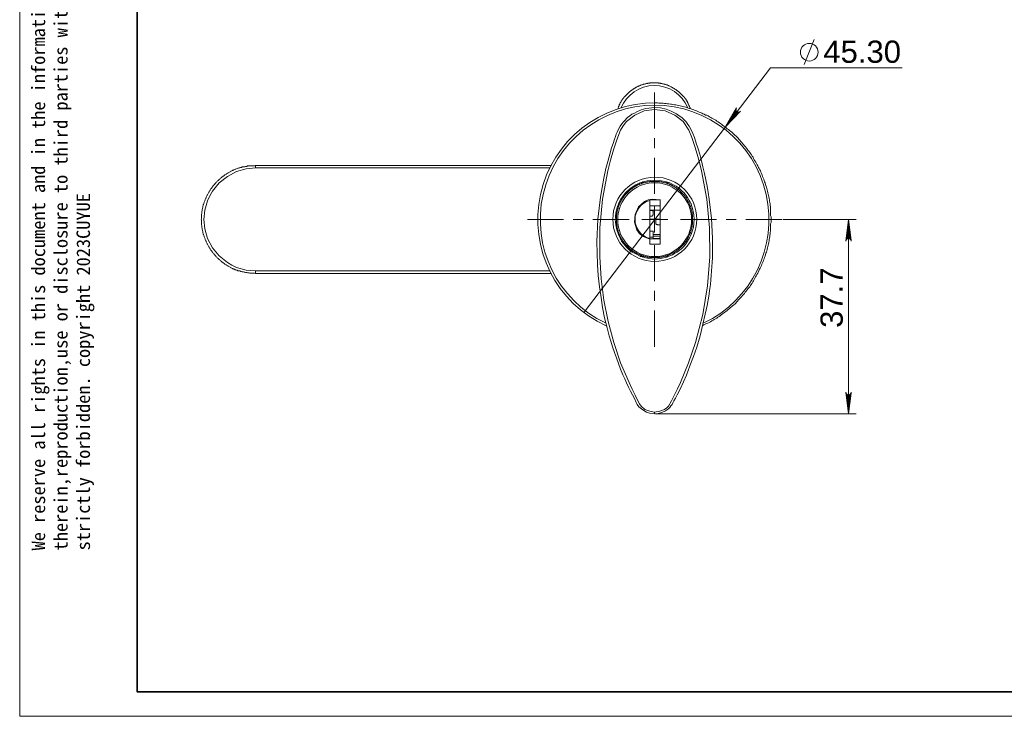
# Model space of a CAD drawing. Header units: millimetres. Extents: x 1769 to 2159, y 1684 to 1953.
# Tile 1 of 9: x 1769 to 1960, y 1684 to 1819. Entities that reach past the tile are written whole.
import ezdxf

# ---------------------------------------------------------------- set-up
doc = ezdxf.new("R2010")
doc.units = ezdxf.units.MM
for name, color, linetype in [('PDF2_几何图形', 7, 'Continuous'), ('PDF2_实体填充', 7, 'Continuous'), ('PDF2_文字', 7, 'Continuous')]:
    doc.layers.add(name, color=color, linetype=linetype)
doc.layers.add('粗实线层', color=7, linetype='Continuous', lineweight=35)
doc.layers.add('细实线层', color=3, linetype='Continuous', lineweight=18)
doc.styles.add('PDF Arial', font='arial.ttf')
doc.styles.get("Standard").update_dxf_attribs({"font": 'arial.ttf'})

msp = doc.modelspace()

# ---------------------------------------------------------------- linework, layer by layer
at = {"layer": 'PDF2_几何图形', "color": 3, "lineweight": 18}
for points in [[(1921.29, 1810.66), (1923.2, 1815.55)], [(1878.51, 1762.6), (1905.99, 1798.6), (1914.69, 1810.02), (1940.28, 1810.02)], [(1917.1, 1780.57), (1931.39, 1780.57)], [(1929.86, 1742.86), (1929.86, 1780.57)], [(1892.41, 1742.86), (1931.39, 1742.86)]]:
    msp.add_lwpolyline(points, dxfattribs=at)
at = {"layer": 'PDF2_几何图形', "lineweight": 20}
for points in [[(1885.11, 1802.09), (1885.11, 1802.21), (1885.11, 1802.28), (1885.17, 1802.4), (1885.23, 1802.47), (1885.23, 1802.53), (1885.3, 1802.66), (1885.3, 1802.72), (1885.36, 1802.79), (1885.36, 1802.85), (1885.43, 1802.98), (1885.49, 1803.04), (1885.49, 1803.1), (1885.55, 1803.23), (1885.62, 1803.29), (1885.68, 1803.36), (1885.68, 1803.42), (1885.74, 1803.55), (1885.81, 1803.61), (1885.87, 1803.67), (1885.87, 1803.74), (1885.93, 1803.86), (1886, 1803.93), (1886.06, 1803.99), (1886.12, 1804.06), (1886.12, 1804.12), (1886.19, 1804.18), (1886.25, 1804.25), (1886.31, 1804.37), (1886.38, 1804.44), (1886.44, 1804.5), (1886.5, 1804.56), (1886.57, 1804.63), (1886.63, 1804.69), (1886.69, 1804.75), (1886.76, 1804.82), (1886.82, 1804.88), (1886.89, 1804.94), (1886.95, 1805.01), (1887.01, 1805.07), (1887.08, 1805.13), (1887.14, 1805.2), (1887.2, 1805.26), (1887.27, 1805.32), (1887.33, 1805.39), (1887.39, 1805.45), (1887.52, 1805.52), (1887.58, 1805.58), (1887.65, 1805.64), (1887.71, 1805.64), (1887.77, 1805.71), (1887.84, 1805.77), (1887.96, 1805.83), (1888.03, 1805.9), (1888.09, 1805.96), (1888.15, 1805.96), (1888.22, 1806.02), (1888.35, 1806.09), (1888.41, 1806.15), (1888.47, 1806.15), (1888.54, 1806.21), (1888.66, 1806.28), (1888.73, 1806.28), (1888.79, 1806.34), (1888.92, 1806.4), (1888.98, 1806.4), (1889.04, 1806.47), (1889.17, 1806.47), (1889.23, 1806.53), (1889.3, 1806.53), (1889.42, 1806.59), (1889.49, 1806.66), (1889.55, 1806.66), (1889.68, 1806.72), (1889.74, 1806.72), (1889.81, 1806.72), (1889.93, 1806.79), (1890, 1806.79), (1890.06, 1806.85), (1890.19, 1806.85), (1890.25, 1806.85), (1890.38, 1806.91), (1890.44, 1806.91), (1890.5, 1806.91), (1890.63, 1806.98), (1890.69, 1806.98), (1890.82, 1806.98), (1890.88, 1807.04), (1891.01, 1807.04), (1891.08, 1807.04), (1891.14, 1807.04), (1891.27, 1807.04), (1891.33, 1807.1), (1891.46, 1807.1), (1891.52, 1807.1), (1891.65, 1807.1), (1891.71, 1807.1), (1891.77, 1807.1), (1891.9, 1807.1), (1891.96, 1807.1), (1892.09, 1807.1), (1892.15, 1807.1), (1892.28, 1807.1), (1892.34, 1807.1), (1892.47, 1807.1), (1892.54, 1807.1), (1892.6, 1807.1), (1892.73, 1807.1), (1892.79, 1807.1), (1892.92, 1807.1), (1892.98, 1807.04), (1893.11, 1807.04), (1893.17, 1807.04), (1893.3, 1807.04), (1893.36, 1807.04), (1893.42, 1806.98), (1893.55, 1806.98), (1893.61, 1806.98), (1893.74, 1806.91), (1893.81, 1806.91), (1893.87, 1806.91), (1894, 1806.85), (1894.06, 1806.85), (1894.19, 1806.85), (1894.25, 1806.79), (1894.31, 1806.79), (1894.44, 1806.72), (1894.5, 1806.72), (1894.63, 1806.72), (1894.69, 1806.66), (1894.76, 1806.66), (1894.88, 1806.59), (1894.95, 1806.53), (1895.01, 1806.53), (1895.14, 1806.47), (1895.2, 1806.47), (1895.27, 1806.4), (1895.33, 1806.4), (1895.46, 1806.34), (1895.52, 1806.28), (1895.58, 1806.28), (1895.71, 1806.21), (1895.77, 1806.15), (1895.84, 1806.09), (1895.9, 1806.09), (1896.03, 1806.02), (1896.09, 1805.96), (1896.15, 1805.9), (1896.22, 1805.9), (1896.34, 1805.83), (1896.41, 1805.77), (1896.47, 1805.71), (1896.53, 1805.64), (1896.6, 1805.64), (1896.66, 1805.58), (1896.73, 1805.52), (1896.85, 1805.45), (1896.92, 1805.39), (1896.98, 1805.32), (1897.04, 1805.26), (1897.11, 1805.2), (1897.17, 1805.13), (1897.23, 1805.07), (1897.3, 1805.01), (1897.36, 1804.94), (1897.42, 1804.88), (1897.49, 1804.82), (1897.55, 1804.75), (1897.61, 1804.69), (1897.68, 1804.63), (1897.74, 1804.56), (1897.8, 1804.5), (1897.87, 1804.44), (1897.93, 1804.37), (1897.99, 1804.25), (1898.06, 1804.18), (1898.12, 1804.12), (1898.12, 1804.06), (1898.19, 1803.99), (1898.25, 1803.93), (1898.31, 1803.8), (1898.38, 1803.74), (1898.44, 1803.67), (1898.44, 1803.61), (1898.5, 1803.55), (1898.57, 1803.42), (1898.63, 1803.36), (1898.63, 1803.29), (1898.69, 1803.23), (1898.76, 1803.1), (1898.76, 1803.04), (1898.82, 1802.98), (1898.88, 1802.85), (1898.88, 1802.79), (1898.95, 1802.72), (1898.95, 1802.6), (1899.01, 1802.53), (1899.01, 1802.47), (1899.07, 1802.34), (1899.14, 1802.28), (1899.14, 1802.21), (1899.14, 1802.15)], [(1892.22, 1802.34), (1890.5, 1802.15), (1889.62, 1801.9), (1888.79, 1801.52), (1888.28, 1801.26), (1887.77, 1801.01), (1887.33, 1800.63), (1887.01, 1800.44), (1886.76, 1800.18), (1886.5, 1799.87), (1886.19, 1799.55), (1885.87, 1799.17), (1885.55, 1798.72), (1885.23, 1798.15), (1884.92, 1797.52), (1884.73, 1797.14), (1884.6, 1796.69), (1884.41, 1796.18), (1884.16, 1795.36), (1883.84, 1794.53), (1883.52, 1793.26), (1883.14, 1791.87), (1882.76, 1790.47), (1882.38, 1788.63), (1882, 1786.79), (1881.68, 1784.95), (1881.17, 1780.63), (1880.98, 1776.25), (1881.11, 1771.87), (1881.24, 1769.71), (1881.49, 1767.55), (1881.81, 1765.46), (1882.12, 1763.49), (1882.5, 1761.52), (1883.01, 1759.55), (1883.39, 1758.03), (1883.71, 1756.95), (1884.03, 1755.87), (1884.41, 1754.79), (1884.79, 1753.71), (1885.17, 1752.63), (1885.62, 1751.55), (1886.06, 1750.47), (1886.44, 1749.65), (1886.76, 1748.89), (1887.14, 1748.06), (1887.52, 1747.3), (1887.9, 1746.54), (1888.28, 1745.84), (1888.66, 1745.08), (1888.85, 1744.7), (1889.17, 1744.25), (1889.68, 1743.81), (1890.12, 1743.49), (1890.63, 1743.17), (1891.2, 1742.98), (1892.22, 1742.86)], [(1892.22, 1743.17), (1892.22, 1743.05), (1892.22, 1742.98), (1892.22, 1742.86), (1892.92, 1742.92), (1893.61, 1743.11), (1894.31, 1743.43), (1894.88, 1743.87), (1895.14, 1744.13), (1895.39, 1744.44), (1895.65, 1744.7), (1895.77, 1745.01), (1895.96, 1745.4), (1896.28, 1745.9), (1896.6, 1746.54), (1897.23, 1747.81), (1897.8, 1749.08), (1898.38, 1750.35), (1899.07, 1752.19), (1899.77, 1753.97), (1900.41, 1755.81), (1901.04, 1758.03), (1901.61, 1760.25), (1902.06, 1762.22), (1902.44, 1763.93), (1902.76, 1765.71), (1902.95, 1767.17), (1903.07, 1768), (1903.14, 1768.88), (1903.2, 1769.71), (1903.26, 1770.6), (1903.33, 1771.42), (1903.39, 1772.31), (1903.45, 1773.14), (1903.45, 1776.95), (1903.26, 1780.82), (1902.82, 1784.57), (1902.63, 1785.84), (1902.44, 1787.04), (1902.18, 1788.31), (1901.93, 1789.52), (1901.61, 1790.79), (1901.3, 1791.99), (1900.98, 1793.26), (1900.66, 1794.34), (1900.28, 1795.42), (1899.96, 1796.5), (1899.65, 1797.26), (1899.33, 1798.02), (1898.95, 1798.72), (1898.69, 1799.04), (1898.5, 1799.36), (1898.25, 1799.61), (1897.99, 1799.87), (1897.49, 1800.37), (1896.98, 1800.75), (1896.47, 1801.13), (1895.46, 1801.64), (1894.44, 1802.02), (1893.36, 1802.28), (1892.22, 1802.34), (1892.22, 1802.28), (1892.22, 1802.21), (1892.22, 1802.15), (1892.22, 1802.09), (1892.22, 1801.96)], [(1901.61, 1760), (1901.8, 1760.12), (1902.06, 1760.25), (1902.31, 1760.38), (1902.57, 1760.5), (1902.82, 1760.63), (1903.07, 1760.76), (1903.33, 1760.89), (1903.58, 1761.08), (1903.77, 1761.2), (1904.03, 1761.33), (1904.28, 1761.46), (1904.47, 1761.65), (1904.72, 1761.77), (1904.98, 1761.96), (1905.17, 1762.09), (1905.42, 1762.28), (1905.61, 1762.41), (1905.87, 1762.6), (1906.06, 1762.73), (1906.31, 1762.92), (1906.5, 1763.11), (1906.76, 1763.3), (1906.95, 1763.49), (1907.14, 1763.62), (1907.33, 1763.81), (1907.58, 1764), (1907.77, 1764.19), (1907.96, 1764.38), (1908.15, 1764.57), (1908.34, 1764.76), (1908.53, 1765.01), (1908.72, 1765.2), (1908.91, 1765.39), (1909.1, 1765.58), (1909.3, 1765.84), (1909.49, 1766.03), (1909.68, 1766.22), (1909.8, 1766.47), (1909.99, 1766.66), (1910.18, 1766.92), (1910.31, 1767.11), (1910.5, 1767.36), (1910.69, 1767.55), (1910.82, 1767.81), (1910.95, 1768), (1911.14, 1768.25), (1911.26, 1768.5), (1911.45, 1768.69), (1911.58, 1768.95), (1911.71, 1769.2), (1911.83, 1769.46), (1911.96, 1769.65), (1912.09, 1769.9), (1912.28, 1770.15), (1912.41, 1770.41), (1912.47, 1770.66), (1912.6, 1770.92), (1912.72, 1771.17), (1912.85, 1771.42), (1912.98, 1771.68), (1913.04, 1771.93), (1913.17, 1772.19), (1913.29, 1772.44), (1913.36, 1772.69), (1913.49, 1772.95), (1913.55, 1773.2), (1913.68, 1773.46), (1913.74, 1773.77), (1913.8, 1774.03), (1913.93, 1774.28), (1913.99, 1774.53), (1914.06, 1774.79), (1914.12, 1775.11), (1914.18, 1775.36), (1914.25, 1775.61), (1914.31, 1775.87), (1914.37, 1776.19), (1914.44, 1776.44), (1914.44, 1776.69), (1914.5, 1777.01), (1914.56, 1777.26), (1914.56, 1777.52), (1914.63, 1777.84), (1914.63, 1778.09), (1914.69, 1778.34), (1914.69, 1778.66), (1914.75, 1778.92), (1914.75, 1779.17), (1914.75, 1779.49), (1914.75, 1779.74), (1914.82, 1779.99), (1914.82, 1780.31), (1914.82, 1780.57), (1914.82, 1780.88), (1914.82, 1781.14), (1914.75, 1781.39), (1914.75, 1781.71), (1914.75, 1781.96), (1914.75, 1782.22), (1914.69, 1782.53), (1914.69, 1782.79), (1914.69, 1783.04), (1914.63, 1783.36), (1914.63, 1783.61), (1914.56, 1783.87), (1914.5, 1784.18), (1914.5, 1784.44), (1914.44, 1784.69), (1914.37, 1785.01), (1914.31, 1785.26), (1914.25, 1785.52), (1914.18, 1785.77), (1914.12, 1786.09), (1914.06, 1786.34), (1913.99, 1786.6), (1913.93, 1786.85), (1913.8, 1787.17), (1913.74, 1787.42), (1913.68, 1787.68), (1913.55, 1787.93), (1913.49, 1788.18), (1913.42, 1788.44), (1913.29, 1788.69), (1913.17, 1788.95), (1913.1, 1789.2), (1912.98, 1789.52), (1912.85, 1789.77), (1912.79, 1790.03), (1912.66, 1790.22), (1912.53, 1790.47), (1912.41, 1790.72), (1912.28, 1790.98), (1912.15, 1791.23), (1912.03, 1791.49), (1911.9, 1791.74), (1911.71, 1791.99), (1911.58, 1792.18), (1911.45, 1792.44), (1911.33, 1792.69), (1911.14, 1792.88), (1911.01, 1793.14), (1910.82, 1793.39), (1910.69, 1793.58), (1910.5, 1793.83), (1910.37, 1794.02), (1910.18, 1794.28), (1910.06, 1794.47), (1909.87, 1794.72), (1909.68, 1794.91), (1909.49, 1795.17), (1909.3, 1795.36), (1909.17, 1795.55), (1908.98, 1795.74), (1908.79, 1795.99), (1908.6, 1796.18), (1908.41, 1796.37), (1908.22, 1796.56), (1908.03, 1796.75), (1907.77, 1796.94), (1907.58, 1797.14), (1907.39, 1797.33), (1907.2, 1797.52), (1906.95, 1797.71), (1906.76, 1797.9), (1906.57, 1798.09), (1906.31, 1798.21), (1906.12, 1798.41), (1905.87, 1798.6), (1905.68, 1798.72), (1905.42, 1798.91), (1905.23, 1799.1), (1904.98, 1799.23), (1904.79, 1799.36), (1904.53, 1799.55), (1904.28, 1799.67), (1904.09, 1799.87), (1903.84, 1799.99), (1903.58, 1800.12), (1903.33, 1800.25), (1903.14, 1800.37), (1902.88, 1800.5), (1902.63, 1800.69), (1902.38, 1800.82), (1902.12, 1800.88), (1901.87, 1801.01), (1901.61, 1801.13), (1901.36, 1801.26), (1901.11, 1801.39), (1900.85, 1801.45), (1900.6, 1801.58), (1900.34, 1801.71), (1900.09, 1801.77), (1899.84, 1801.9), (1899.58, 1801.96), (1899.33, 1802.09), (1899.01, 1802.15), (1898.76, 1802.21), (1898.5, 1802.34), (1898.25, 1802.4), (1897.99, 1802.47), (1897.68, 1802.53), (1897.42, 1802.6), (1897.17, 1802.66), (1896.92, 1802.72), (1896.6, 1802.79), (1896.34, 1802.85), (1896.09, 1802.85), (1895.77, 1802.91), (1895.52, 1802.98), (1895.27, 1802.98), (1894.95, 1803.04), (1894.69, 1803.04), (1894.44, 1803.1), (1894.12, 1803.1), (1893.87, 1803.17), (1893.61, 1803.17), (1893.3, 1803.17), (1893.04, 1803.17), (1892.79, 1803.23), (1892.47, 1803.23), (1892.34, 1803.23)], [(1814.7, 1770.09), (1814.51, 1770.15), (1814.39, 1770.15), (1814.26, 1770.15), (1814.13, 1770.15), (1814, 1770.15), (1813.88, 1770.15), (1813.75, 1770.15), (1813.62, 1770.15), (1813.5, 1770.22), (1813.37, 1770.22), (1813.24, 1770.22), (1813.12, 1770.22), (1812.99, 1770.28), (1812.86, 1770.28), (1812.74, 1770.28), (1812.61, 1770.34), (1812.48, 1770.34), (1812.35, 1770.41), (1812.23, 1770.41), (1812.1, 1770.41), (1811.97, 1770.47), (1811.85, 1770.47), (1811.78, 1770.54), (1811.66, 1770.6), (1811.53, 1770.6), (1811.4, 1770.66), (1811.28, 1770.66), (1811.15, 1770.73), (1811.02, 1770.79), (1810.89, 1770.85), (1810.77, 1770.85), (1810.64, 1770.92), (1810.51, 1770.98), (1810.45, 1771.04), (1810.32, 1771.04), (1810.2, 1771.11), (1810.07, 1771.17), (1809.94, 1771.23), (1809.88, 1771.3), (1809.75, 1771.36), (1809.62, 1771.42), (1809.5, 1771.49), (1809.37, 1771.55), (1809.31, 1771.61), (1809.18, 1771.68), (1809.05, 1771.74), (1808.99, 1771.81), (1808.86, 1771.87), (1808.74, 1771.93), (1808.61, 1772.06), (1808.55, 1772.12), (1808.42, 1772.19), (1808.35, 1772.25), (1808.23, 1772.31), (1808.1, 1772.44), (1808.04, 1772.5), (1807.91, 1772.57), (1807.85, 1772.69), (1807.72, 1772.76), (1807.66, 1772.82), (1807.53, 1772.95), (1807.47, 1773.01), (1807.34, 1773.07), (1807.28, 1773.2), (1807.15, 1773.27), (1807.09, 1773.39), (1807.02, 1773.46), (1806.89, 1773.58), (1806.83, 1773.65), (1806.77, 1773.77), (1806.64, 1773.84), (1806.58, 1773.96), (1806.51, 1774.03), (1806.39, 1774.15), (1806.32, 1774.28), (1806.26, 1774.34), (1806.2, 1774.47), (1806.13, 1774.53), (1806.01, 1774.66), (1805.94, 1774.79), (1805.88, 1774.92), (1805.82, 1774.98), (1805.75, 1775.11), (1805.69, 1775.23), (1805.62, 1775.3), (1805.56, 1775.42), (1805.5, 1775.55), (1805.43, 1775.68), (1805.37, 1775.8), (1805.31, 1775.87), (1805.24, 1776), (1805.18, 1776.12), (1805.12, 1776.25), (1805.12, 1776.38), (1805.05, 1776.44), (1804.99, 1776.57), (1804.93, 1776.69), (1804.93, 1776.82), (1804.86, 1776.95), (1804.8, 1777.07), (1804.74, 1777.2), (1804.74, 1777.33), (1804.67, 1777.46), (1804.67, 1777.58), (1804.61, 1777.71), (1804.55, 1777.77), (1804.55, 1777.9), (1804.48, 1778.03), (1804.48, 1778.15), (1804.48, 1778.28), (1804.42, 1778.41), (1804.42, 1778.53), (1804.36, 1778.66), (1804.36, 1778.79), (1804.36, 1778.92), (1804.29, 1779.04), (1804.29, 1779.17), (1804.29, 1779.3), (1804.29, 1779.42), (1804.23, 1779.55), (1804.23, 1779.68), (1804.23, 1779.8), (1804.23, 1779.93), (1804.23, 1780.06), (1804.23, 1780.19), (1804.23, 1780.31), (1804.23, 1780.44), (1804.16, 1780.63), (1804.23, 1780.76), (1804.23, 1780.88), (1804.23, 1781.01), (1804.23, 1781.14), (1804.23, 1781.26), (1804.23, 1781.39), (1804.23, 1781.52), (1804.23, 1781.65), (1804.29, 1781.77), (1804.29, 1781.9), (1804.29, 1782.03), (1804.29, 1782.15), (1804.36, 1782.28), (1804.36, 1782.41), (1804.36, 1782.53), (1804.42, 1782.66), (1804.42, 1782.79), (1804.48, 1782.91), (1804.48, 1783.04), (1804.48, 1783.17), (1804.55, 1783.3), (1804.55, 1783.42), (1804.61, 1783.49), (1804.67, 1783.61), (1804.67, 1783.74), (1804.74, 1783.87), (1804.74, 1783.99), (1804.8, 1784.12), (1804.86, 1784.25), (1804.93, 1784.38), (1804.93, 1784.5), (1804.99, 1784.63), (1805.05, 1784.76), (1805.12, 1784.82), (1805.12, 1784.95), (1805.18, 1785.07), (1805.24, 1785.2), (1805.31, 1785.33), (1805.37, 1785.39), (1805.43, 1785.52), (1805.5, 1785.64), (1805.56, 1785.77), (1805.62, 1785.9), (1805.69, 1785.96), (1805.75, 1786.09), (1805.82, 1786.22), (1805.88, 1786.28), (1805.94, 1786.41), (1806.01, 1786.53), (1806.13, 1786.66), (1806.2, 1786.72), (1806.26, 1786.85), (1806.32, 1786.91), (1806.39, 1787.04), (1806.51, 1787.17), (1806.58, 1787.23), (1806.64, 1787.36), (1806.77, 1787.42), (1806.83, 1787.55), (1806.89, 1787.61), (1807.02, 1787.74), (1807.09, 1787.8), (1807.15, 1787.93), (1807.28, 1787.99), (1807.34, 1788.12), (1807.47, 1788.18), (1807.53, 1788.25), (1807.66, 1788.37), (1807.72, 1788.44), (1807.85, 1788.5), (1807.91, 1788.63), (1808.04, 1788.69), (1808.1, 1788.76), (1808.23, 1788.88), (1808.35, 1788.95), (1808.42, 1789.01), (1808.55, 1789.07), (1808.61, 1789.14), (1808.74, 1789.26), (1808.86, 1789.33), (1808.99, 1789.39), (1809.05, 1789.45), (1809.18, 1789.52), (1809.31, 1789.58), (1809.37, 1789.64), (1809.5, 1789.71), (1809.62, 1789.77), (1809.75, 1789.83), (1809.88, 1789.9), (1809.94, 1789.96), (1810.07, 1790.03), (1810.2, 1790.09), (1810.32, 1790.15), (1810.45, 1790.15), (1810.51, 1790.22), (1810.64, 1790.28), (1810.77, 1790.34), (1810.89, 1790.34), (1811.02, 1790.41), (1811.15, 1790.47), (1811.28, 1790.53), (1811.4, 1790.53), (1811.53, 1790.6), (1811.66, 1790.6), (1811.78, 1790.66), (1811.85, 1790.72), (1811.97, 1790.72), (1812.1, 1790.79), (1812.23, 1790.79), (1812.35, 1790.79), (1812.48, 1790.85), (1812.61, 1790.85), (1812.74, 1790.91), (1812.86, 1790.91), (1812.99, 1790.91), (1813.12, 1790.98), (1813.24, 1790.98), (1813.37, 1790.98), (1813.5, 1790.98), (1813.62, 1791.04), (1813.75, 1791.04), (1813.88, 1791.04), (1814, 1791.04), (1814.13, 1791.04), (1814.26, 1791.04), (1814.39, 1791.04), (1814.51, 1791.04), (1814.64, 1791.1)], [(1871.9, 1790.6), (1814.7, 1790.6), (1812.86, 1790.41), (1811.02, 1789.9), (1809.24, 1788.95), (1807.66, 1787.68), (1806.32, 1786.09), (1805.82, 1785.2), (1805.37, 1784.25), (1804.86, 1782.41), (1804.67, 1780.57), (1804.86, 1778.79), (1805.37, 1776.88), (1806.32, 1775.11), (1807.66, 1773.52), (1809.24, 1772.25), (1810.07, 1771.74), (1811.02, 1771.3), (1812.86, 1770.79), (1814.7, 1770.6), (1871.9, 1770.6)], [(1814.7, 1790.6), (1814.7, 1790.66), (1814.7, 1790.79), (1814.7, 1790.85), (1814.7, 1790.91), (1814.7, 1790.98), (1814.7, 1791.04), (1814.7, 1791.1), (1872.16, 1791.1)], [(1892.22, 1788.25), (1893.23, 1788.18), (1894.19, 1787.99), (1895.14, 1787.68), (1895.77, 1787.42), (1896.41, 1787.04), (1897.04, 1786.6), (1897.61, 1786.03), (1897.87, 1785.84), (1898.12, 1785.52), (1898.31, 1785.26), (1898.57, 1784.88), (1898.95, 1784.31), (1899.14, 1783.93), (1899.26, 1783.68), (1899.33, 1783.61), (1899.33, 1783.55), (1899.65, 1782.47), (1899.84, 1781.52), (1899.9, 1780.57), (1899.77, 1779.11), (1899.33, 1777.65), (1899.01, 1777.01), (1898.63, 1776.38), (1898.19, 1775.74), (1897.68, 1775.17), (1897.36, 1774.85), (1896.98, 1774.6), (1896.6, 1774.28), (1896.15, 1774.03), (1895.71, 1773.71), (1895.14, 1773.52), (1894.82, 1773.39), (1894.25, 1773.2), (1893.36, 1773.01), (1892.22, 1772.88)], [(1890.06, 1787.74), (1890.06, 1787.8), (1890, 1787.87), (1890, 1787.93), (1889.93, 1787.93), (1889.87, 1787.87), (1889.81, 1787.87), (1889.81, 1787.8), (1889.74, 1787.8), (1889.74, 1787.74), (1889.68, 1787.74), (1889.68, 1787.68), (1889.68, 1787.61)], [(1894.82, 1787.61), (1894.76, 1787.68), (1894.76, 1787.74), (1894.69, 1787.8), (1894.63, 1787.87), (1894.57, 1787.87), (1894.5, 1787.93), (1894.5, 1787.87), (1894.44, 1787.87), (1894.44, 1787.8), (1894.44, 1787.74)], [(1891.27, 1776.76), (1891.27, 1776.82), (1891.27, 1776.88), (1891.27, 1779.04), (1891.27, 1780.12), (1891.27, 1780.88), (1891.27, 1781.65), (1891.27, 1782.34), (1891.27, 1784.31), (1891.27, 1784.38), (1891.27, 1784.44), (1891.96, 1784.44), (1892.66, 1784.44), (1893.3, 1784.44), (1893.36, 1784.44)], [(1891.2, 1783.23), (1893.3, 1783.23)], [(1891.2, 1782.41), (1893.3, 1782.41)], [(1891.2, 1782.34), (1891.71, 1782.34), (1891.77, 1782.34), (1891.84, 1782.34), (1891.9, 1782.28), (1891.96, 1782.22), (1891.96, 1782.15), (1891.96, 1782.09), (1892.03, 1782.03)], [(1884.6, 1781.58), (1884.85, 1781.58)], [(1884.79, 1781.07), (1884.6, 1781.07)], [(1891.96, 1782.03), (1891.96, 1781.52), (1891.9, 1781.52), (1891.9, 1781.45), (1891.9, 1781.39), (1891.84, 1781.39), (1891.84, 1781.33), (1891.77, 1781.33), (1891.71, 1781.33), (1891.71, 1781.26), (1891.2, 1781.26)], [(1891.2, 1780.69), (1893.3, 1780.69)], [(1893.3, 1779.55), (1892.79, 1779.55), (1892.73, 1779.61), (1892.66, 1779.61), (1892.6, 1779.61), (1892.54, 1779.68), (1892.47, 1779.74), (1892.47, 1779.8), (1892.47, 1779.87), (1892.47, 1780.31), (1892.47, 1780.38), (1892.47, 1780.44), (1892.47, 1780.5), (1892.54, 1780.57), (1892.6, 1780.63), (1892.66, 1780.63), (1892.73, 1780.63), (1892.79, 1780.63), (1893.3, 1780.63)], [(1884.6, 1780.06), (1884.79, 1780.06)], [(1884.85, 1779.61), (1884.6, 1779.61)], [(1891.2, 1778.34), (1891.96, 1778.34), (1891.96, 1778.28), (1891.96, 1778.22), (1891.96, 1778.09), (1891.96, 1777.96), (1891.96, 1777.77), (1891.96, 1777.58), (1891.96, 1777.33), (1891.96, 1777.14)], [(1891.96, 1776.82), (1891.96, 1777.14), (1891.2, 1777.14)], [(1893.3, 1776.82), (1891.27, 1776.82)], [(1893.3, 1777.77), (1893.23, 1777.71), (1893.17, 1777.71), (1893.11, 1777.71), (1891.96, 1777.71)], [(1893.3, 1777.33), (1893.23, 1777.33), (1893.17, 1777.33), (1893.11, 1777.33), (1891.96, 1777.33)], [(1893.3, 1776.95), (1893.23, 1776.95), (1893.17, 1776.95), (1893.11, 1776.88), (1891.96, 1776.88)], [(1889.68, 1773.58), (1889.68, 1773.52), (1889.68, 1773.46), (1889.74, 1773.46), (1889.74, 1773.39), (1889.81, 1773.39), (1889.81, 1773.33), (1889.87, 1773.33), (1889.93, 1773.33), (1890, 1773.27), (1890, 1773.33), (1890.06, 1773.39), (1890.06, 1773.46)], [(1894.44, 1773.46), (1894.44, 1773.39), (1894.44, 1773.33), (1894.5, 1773.27), (1894.57, 1773.27), (1894.63, 1773.33), (1894.69, 1773.39), (1894.76, 1773.46), (1894.76, 1773.52), (1894.82, 1773.58)], [(1872.16, 1770.09), (1814.7, 1770.09), (1814.7, 1770.15), (1814.7, 1770.22), (1814.7, 1770.34), (1814.7, 1770.41), (1814.7, 1770.47), (1814.7, 1770.6)]]:
    msp.add_lwpolyline(points, dxfattribs=at)
at = {"layer": 'PDF2_几何图形', "color": 1, "lineweight": 18}
for points in [[(1892.22, 1798.28), (1892.22, 1805.26)], [(1892.22, 1794.47), (1892.22, 1796.37)], [(1892.22, 1785.58), (1892.22, 1792.56)], [(1889.74, 1780.57), (1892.22, 1780.57), (1892.22, 1783.11)], [(1874.51, 1780.57), (1867.52, 1780.57)], [(1878.31, 1780.57), (1876.41, 1780.57)], [(1887.27, 1780.57), (1880.22, 1780.57)], [(1894.76, 1780.57), (1892.22, 1780.57), (1892.22, 1778.09)], [(1897.23, 1780.57), (1904.22, 1780.57)], [(1906.12, 1780.57), (1908.03, 1780.57)], [(1909.93, 1780.57), (1916.91, 1780.57)], [(1892.22, 1775.61), (1892.22, 1768.63)], [(1892.22, 1766.73), (1892.22, 1764.82)], [(1892.22, 1762.92), (1892.22, 1755.87)]]:
    msp.add_lwpolyline(points, dxfattribs=at)
at = {"layer": 'PDF2_几何图形', "lineweight": 20}
for points in [[(1892.22, 1743.17), (1893.23, 1743.36), (1894.12, 1743.74), (1894.57, 1744.06), (1894.88, 1744.38), (1895.52, 1745.4), (1896.15, 1746.67), (1896.66, 1747.74), (1897.23, 1748.95), (1898.82, 1752.76), (1900.15, 1756.7), (1901.61, 1762.16), (1902.5, 1767.74), (1902.95, 1773.33), (1902.88, 1778.98), (1902.38, 1784.57), (1901.3, 1790.03), (1900.92, 1791.68), (1900.47, 1793.26), (1900.03, 1794.79), (1899.46, 1796.5), (1898.88, 1797.96), (1897.74, 1799.61), (1896.15, 1800.88), (1894.25, 1801.71), (1892.22, 1801.96), (1890.19, 1801.71), (1888.35, 1800.88), (1886.76, 1799.61), (1886.12, 1798.79), (1885.62, 1797.96), (1884.85, 1796.06), (1884.22, 1794.09), (1883.65, 1792.12), (1883.14, 1790.03), (1882.12, 1784.57), (1881.55, 1778.98), (1881.55, 1773.33), (1881.81, 1769.08), (1882.38, 1764.95), (1883.2, 1760.82), (1884.28, 1756.7), (1885.62, 1752.76), (1887.27, 1748.95), (1887.84, 1747.68), (1888.41, 1746.47), (1889.04, 1745.27), (1889.3, 1744.82), (1889.62, 1744.38), (1890.31, 1743.74), (1891.27, 1743.36)], [(1892.22, 1773.14), (1892.28, 1773.2), (1892.34, 1773.2), (1892.47, 1773.2), (1892.54, 1773.2), (1892.66, 1773.2), (1892.73, 1773.2), (1892.85, 1773.2), (1892.92, 1773.2), (1892.98, 1773.2), (1893.11, 1773.2), (1893.17, 1773.27), (1893.3, 1773.27), (1893.36, 1773.27), (1893.49, 1773.27), (1893.55, 1773.27), (1893.61, 1773.33), (1893.74, 1773.33), (1893.81, 1773.33), (1893.93, 1773.39), (1894, 1773.39), (1894.06, 1773.39), (1894.19, 1773.46), (1894.25, 1773.46), (1894.31, 1773.52), (1894.44, 1773.52), (1894.5, 1773.52), (1894.63, 1773.58), (1894.69, 1773.58), (1894.76, 1773.65), (1894.88, 1773.65), (1894.95, 1773.71), (1895.01, 1773.71), (1895.14, 1773.77), (1895.2, 1773.84), (1895.27, 1773.84), (1895.39, 1773.9), (1895.46, 1773.9), (1895.52, 1773.96), (1895.58, 1774.03), (1895.71, 1774.03), (1895.77, 1774.09), (1895.84, 1774.15), (1895.9, 1774.15), (1896.03, 1774.22), (1896.09, 1774.28), (1896.15, 1774.34), (1896.22, 1774.34), (1896.34, 1774.41), (1896.41, 1774.47), (1896.47, 1774.53), (1896.53, 1774.6), (1896.6, 1774.66), (1896.66, 1774.66), (1896.73, 1774.73), (1896.85, 1774.79), (1896.92, 1774.85), (1896.98, 1774.92), (1897.04, 1774.98), (1897.11, 1775.04), (1897.17, 1775.11), (1897.23, 1775.17), (1897.3, 1775.23), (1897.36, 1775.3), (1897.42, 1775.36), (1897.49, 1775.42), (1897.55, 1775.49), (1897.61, 1775.55), (1897.68, 1775.61), (1897.74, 1775.68), (1897.8, 1775.74), (1897.87, 1775.8), (1897.93, 1775.87), (1897.99, 1775.93), (1898.06, 1776.06), (1898.12, 1776.12), (1898.12, 1776.19), (1898.19, 1776.25), (1898.25, 1776.31), (1898.31, 1776.38), (1898.38, 1776.44), (1898.44, 1776.57), (1898.44, 1776.63), (1898.5, 1776.69), (1898.57, 1776.76), (1898.63, 1776.88), (1898.63, 1776.95), (1898.69, 1777.01), (1898.76, 1777.07), (1898.76, 1777.2), (1898.82, 1777.26), (1898.88, 1777.33), (1898.88, 1777.39), (1898.95, 1777.52), (1898.95, 1777.58), (1899.01, 1777.65), (1899.07, 1777.77), (1899.07, 1777.84), (1899.14, 1777.9), (1899.14, 1778.03), (1899.2, 1778.09), (1899.2, 1778.15), (1899.26, 1778.28), (1899.26, 1778.34), (1899.26, 1778.47), (1899.33, 1778.53), (1899.33, 1778.6), (1899.39, 1778.72), (1899.39, 1778.79), (1899.39, 1778.85), (1899.46, 1778.98), (1899.46, 1779.04), (1899.46, 1779.17), (1899.52, 1779.23), (1899.52, 1779.3), (1899.52, 1779.42), (1899.52, 1779.49), (1899.52, 1779.61), (1899.58, 1779.68), (1899.58, 1779.8), (1899.58, 1779.87), (1899.58, 1779.93), (1899.58, 1780.06), (1899.58, 1780.12), (1899.58, 1780.25), (1899.58, 1780.31), (1899.58, 1780.44), (1899.58, 1780.5), (1899.65, 1780.63), (1899.58, 1780.69), (1899.58, 1780.76), (1899.58, 1780.88), (1899.58, 1780.95), (1899.58, 1781.07), (1899.58, 1781.14), (1899.58, 1781.26), (1899.58, 1781.33), (1899.58, 1781.39), (1899.58, 1781.52), (1899.52, 1781.58), (1899.52, 1781.71), (1899.52, 1781.77), (1899.52, 1781.9), (1899.52, 1781.96), (1899.46, 1782.03), (1899.46, 1782.15), (1899.46, 1782.22), (1899.39, 1782.34), (1899.39, 1782.41), (1899.39, 1782.47), (1899.33, 1782.6), (1899.33, 1782.66), (1899.26, 1782.72), (1899.26, 1782.85), (1899.26, 1782.91), (1899.2, 1783.04), (1899.2, 1783.11), (1899.14, 1783.17), (1899.14, 1783.3), (1899.07, 1783.36), (1899.07, 1783.42), (1899.01, 1783.55), (1898.95, 1783.61), (1898.95, 1783.68), (1898.88, 1783.8), (1898.88, 1783.87), (1898.82, 1783.93), (1898.76, 1783.99), (1898.76, 1784.12), (1898.69, 1784.18), (1898.63, 1784.25), (1898.63, 1784.31), (1898.57, 1784.44), (1898.5, 1784.5), (1898.44, 1784.57), (1898.44, 1784.63), (1898.38, 1784.76), (1898.31, 1784.82), (1898.25, 1784.88), (1898.19, 1784.95), (1898.12, 1785.01), (1898.12, 1785.07), (1898.06, 1785.14), (1897.99, 1785.26), (1897.93, 1785.33), (1897.87, 1785.39), (1897.8, 1785.45), (1897.74, 1785.52), (1897.68, 1785.58), (1897.61, 1785.64), (1897.55, 1785.71), (1897.49, 1785.77), (1897.42, 1785.84), (1897.36, 1785.9), (1897.3, 1785.96), (1897.23, 1786.03), (1897.17, 1786.09), (1897.11, 1786.15), (1897.04, 1786.22), (1896.98, 1786.28), (1896.92, 1786.34), (1896.85, 1786.41), (1896.73, 1786.47), (1896.66, 1786.53), (1896.6, 1786.53), (1896.53, 1786.6), (1896.47, 1786.66), (1896.41, 1786.72), (1896.34, 1786.79), (1896.22, 1786.85), (1896.15, 1786.85), (1896.09, 1786.91), (1896.03, 1786.98), (1895.9, 1787.04), (1895.84, 1787.04), (1895.77, 1787.1), (1895.71, 1787.17), (1895.58, 1787.17), (1895.52, 1787.23), (1895.46, 1787.3), (1895.39, 1787.3), (1895.27, 1787.36), (1895.2, 1787.36), (1895.14, 1787.42), (1895.01, 1787.49), (1894.95, 1787.49), (1894.88, 1787.55), (1894.76, 1787.55), (1894.69, 1787.61), (1894.63, 1787.61), (1894.5, 1787.68), (1894.44, 1787.68), (1894.31, 1787.68), (1894.25, 1787.74), (1894.19, 1787.74), (1894.06, 1787.8), (1894, 1787.8), (1893.93, 1787.8), (1893.81, 1787.87), (1893.74, 1787.87), (1893.61, 1787.87), (1893.55, 1787.93), (1893.49, 1787.93), (1893.36, 1787.93), (1893.3, 1787.93), (1893.17, 1787.93), (1893.11, 1787.99), (1892.98, 1787.99), (1892.92, 1787.99), (1892.85, 1787.99), (1892.73, 1787.99), (1892.66, 1787.99), (1892.54, 1787.99), (1892.47, 1787.99), (1892.34, 1787.99), (1892.28, 1787.99), (1892.15, 1788.06), (1892.09, 1787.99), (1892.03, 1787.99), (1891.9, 1787.99), (1891.84, 1787.99), (1891.71, 1787.99), (1891.65, 1787.99), (1891.52, 1787.99), (1891.46, 1787.99), (1891.39, 1787.99), (1891.27, 1787.99), (1891.2, 1787.93), (1891.08, 1787.93), (1891.01, 1787.93), (1890.88, 1787.93), (1890.82, 1787.93), (1890.76, 1787.87), (1890.63, 1787.87), (1890.57, 1787.87), (1890.44, 1787.8), (1890.38, 1787.8), (1890.31, 1787.8), (1890.19, 1787.74), (1890.12, 1787.74), (1890.06, 1787.68), (1889.93, 1787.68), (1889.87, 1787.68), (1889.74, 1787.61), (1889.68, 1787.61), (1889.62, 1787.55), (1889.49, 1787.55), (1889.42, 1787.49), (1889.36, 1787.49), (1889.23, 1787.42), (1889.17, 1787.36), (1889.11, 1787.36), (1888.98, 1787.3), (1888.92, 1787.3), (1888.85, 1787.23), (1888.79, 1787.17), (1888.66, 1787.17), (1888.6, 1787.1), (1888.54, 1787.04), (1888.47, 1787.04), (1888.35, 1786.98), (1888.28, 1786.91), (1888.22, 1786.85), (1888.15, 1786.85), (1888.03, 1786.79), (1887.96, 1786.72), (1887.9, 1786.66), (1887.84, 1786.6), (1887.77, 1786.53), (1887.71, 1786.53), (1887.65, 1786.47), (1887.52, 1786.41), (1887.46, 1786.34), (1887.39, 1786.28), (1887.33, 1786.22), (1887.27, 1786.15), (1887.2, 1786.09), (1887.14, 1786.03), (1887.08, 1785.96), (1887.01, 1785.9), (1886.95, 1785.84), (1886.89, 1785.77), (1886.82, 1785.71), (1886.76, 1785.64), (1886.69, 1785.58), (1886.63, 1785.52), (1886.57, 1785.45), (1886.5, 1785.39), (1886.44, 1785.33), (1886.38, 1785.26), (1886.31, 1785.14), (1886.25, 1785.07), (1886.25, 1785.01), (1886.19, 1784.95), (1886.12, 1784.88), (1886.06, 1784.82), (1886, 1784.76), (1885.93, 1784.63), (1885.93, 1784.57), (1885.87, 1784.5), (1885.81, 1784.44), (1885.74, 1784.31), (1885.74, 1784.25), (1885.68, 1784.18), (1885.62, 1784.12), (1885.62, 1783.99), (1885.55, 1783.93), (1885.49, 1783.87), (1885.49, 1783.8), (1885.43, 1783.68), (1885.43, 1783.61), (1885.36, 1783.55), (1885.3, 1783.42), (1885.3, 1783.36), (1885.23, 1783.3), (1885.23, 1783.17), (1885.17, 1783.11), (1885.17, 1783.04), (1885.11, 1782.91), (1885.11, 1782.85), (1885.11, 1782.72), (1885.04, 1782.66), (1885.04, 1782.6), (1884.98, 1782.47), (1884.98, 1782.41), (1884.98, 1782.34), (1884.92, 1782.22), (1884.92, 1782.15), (1884.92, 1782.03), (1884.85, 1781.96), (1884.85, 1781.9), (1884.85, 1781.77), (1884.85, 1781.71), (1884.85, 1781.58), (1884.79, 1781.52), (1884.79, 1781.39), (1884.79, 1781.33), (1884.79, 1781.26), (1884.79, 1781.14), (1884.79, 1781.07), (1884.79, 1780.95), (1884.79, 1780.88), (1884.79, 1780.76), (1884.79, 1780.69), (1884.73, 1780.57), (1884.79, 1780.5), (1884.79, 1780.44), (1884.79, 1780.31), (1884.79, 1780.25), (1884.79, 1780.12), (1884.79, 1780.06), (1884.79, 1779.93), (1884.79, 1779.87), (1884.79, 1779.8), (1884.79, 1779.68), (1884.85, 1779.61), (1884.85, 1779.49), (1884.85, 1779.42), (1884.85, 1779.3), (1884.85, 1779.23), (1884.92, 1779.17), (1884.92, 1779.04), (1884.92, 1778.98), (1884.98, 1778.85), (1884.98, 1778.79), (1884.98, 1778.72), (1885.04, 1778.6), (1885.04, 1778.53), (1885.11, 1778.47), (1885.11, 1778.34), (1885.11, 1778.28), (1885.17, 1778.15), (1885.17, 1778.09), (1885.23, 1778.03), (1885.23, 1777.9), (1885.3, 1777.84), (1885.3, 1777.77), (1885.36, 1777.65), (1885.43, 1777.58), (1885.43, 1777.52), (1885.49, 1777.39), (1885.49, 1777.33), (1885.55, 1777.26), (1885.62, 1777.2), (1885.62, 1777.07), (1885.68, 1777.01), (1885.74, 1776.95), (1885.74, 1776.88), (1885.81, 1776.76), (1885.87, 1776.69), (1885.93, 1776.63), (1885.93, 1776.57), (1886, 1776.44), (1886.06, 1776.38), (1886.12, 1776.31), (1886.19, 1776.25), (1886.25, 1776.19), (1886.25, 1776.12), (1886.31, 1776.06), (1886.38, 1775.93), (1886.44, 1775.87), (1886.5, 1775.8), (1886.57, 1775.74), (1886.63, 1775.68), (1886.69, 1775.61), (1886.76, 1775.55), (1886.82, 1775.49), (1886.89, 1775.42), (1886.95, 1775.36), (1887.01, 1775.3), (1887.08, 1775.23), (1887.14, 1775.17), (1887.2, 1775.11), (1887.27, 1775.04), (1887.33, 1774.98), (1887.39, 1774.92), (1887.46, 1774.85), (1887.52, 1774.79), (1887.65, 1774.73), (1887.71, 1774.66), (1887.77, 1774.66), (1887.84, 1774.6), (1887.9, 1774.53), (1887.96, 1774.47), (1888.03, 1774.41), (1888.15, 1774.34), (1888.22, 1774.34), (1888.28, 1774.28), (1888.35, 1774.22), (1888.47, 1774.15), (1888.54, 1774.15), (1888.6, 1774.09), (1888.66, 1774.03), (1888.79, 1774.03), (1888.85, 1773.96), (1888.92, 1773.9), (1888.98, 1773.9), (1889.11, 1773.84), (1889.17, 1773.84), (1889.23, 1773.77), (1889.36, 1773.71), (1889.42, 1773.71), (1889.49, 1773.65), (1889.62, 1773.65), (1889.68, 1773.58), (1889.74, 1773.58), (1889.87, 1773.52), (1889.93, 1773.52), (1890.06, 1773.52), (1890.12, 1773.46), (1890.19, 1773.46), (1890.31, 1773.39), (1890.38, 1773.39), (1890.44, 1773.39), (1890.57, 1773.33), (1890.63, 1773.33), (1890.76, 1773.33), (1890.82, 1773.27), (1890.88, 1773.27), (1891.01, 1773.27), (1891.08, 1773.27), (1891.2, 1773.27), (1891.27, 1773.2), (1891.39, 1773.2), (1891.46, 1773.2), (1891.52, 1773.2), (1891.65, 1773.2), (1891.71, 1773.2), (1891.84, 1773.2), (1891.9, 1773.2), (1892.03, 1773.2), (1892.09, 1773.2)], [(1891.27, 1776.76), (1891.27, 1775.8), (1893.3, 1775.8), (1893.3, 1784.44), (1891.71, 1784.57), (1890.95, 1784.38), (1890.25, 1784.06), (1889.11, 1783.04), (1888.41, 1781.58), (1888.28, 1780.06), (1888.79, 1778.6), (1889.23, 1777.96), (1889.87, 1777.39)]]:
    msp.add_lwpolyline(points, close=True, dxfattribs=at)
at = {"layer": 'PDF2_几何图形', "lineweight": 18}
for points in [[(1905.99, 1798.6), (1908.09, 1802.28), (1908.03, 1802.09)], [(1905.99, 1798.6), (1908.03, 1802.09), (1908.03, 1801.9)], [(1905.99, 1798.6), (1908.03, 1801.9), (1908.03, 1801.77)], [(1905.99, 1798.6), (1908.03, 1801.77), (1908.15, 1801.58)], [(1905.99, 1798.6), (1908.79, 1801.52), (1908.91, 1801.64)], [(1905.99, 1798.6), (1908.15, 1801.58), (1908.28, 1801.52)], [(1905.99, 1798.6), (1908.6, 1801.45), (1908.79, 1801.52)], [(1905.99, 1798.6), (1908.28, 1801.52), (1908.47, 1801.45)], [(1905.99, 1798.6), (1908.47, 1801.45), (1908.6, 1801.45)]]:
    msp.add_lwpolyline(points, close=True, dxfattribs=at)
at = {"layer": 'PDF2_几何图形', "lineweight": 20}
for points in [[(1892.22, 1772.44), (1892.22, 1772.63), (1892.22, 1772.69), (1892.22, 1772.76), (1892.22, 1772.82), (1892.22, 1772.88), (1891.08, 1773.01), (1890.25, 1773.2), (1889.68, 1773.39), (1889.49, 1773.39), (1889.42, 1773.46), (1889.3, 1773.52), (1888.54, 1773.9), (1887.84, 1774.28), (1887.27, 1774.73), (1886.82, 1775.17), (1885.81, 1776.38), (1885.17, 1777.65), (1884.85, 1778.6), (1884.66, 1779.55), (1884.54, 1780.57), (1884.6, 1780.95), (1884.6, 1781.33), (1884.66, 1781.77), (1884.73, 1782.22), (1884.85, 1782.66), (1884.98, 1783.11), (1885.17, 1783.55), (1885.17, 1783.61), (1885.36, 1783.93), (1885.68, 1784.57), (1886.12, 1785.2), (1886.5, 1785.71), (1886.82, 1786.03), (1887.65, 1786.72), (1888.54, 1787.3), (1889.36, 1787.68), (1890.76, 1788.12), (1892.22, 1788.25), (1892.22, 1788.31), (1892.22, 1788.37), (1892.22, 1788.44), (1892.22, 1788.56), (1892.22, 1788.63), (1892.22, 1788.76), (1892.22, 1788.82, 0.992248)], [(1892.22, 1773.39, 1), (1892.22, 1787.74, 1)]]:
    msp.add_lwpolyline(points, format="xyb", close=True, dxfattribs=at)
at = {"layer": 'PDF2_几何图形', "color": 3, "lineweight": 18}
for points in [[(1929.86, 1780.57), (1929.36, 1776.38), (1929.42, 1776.57)], [(1929.86, 1780.57), (1929.42, 1776.57), (1929.48, 1776.69)], [(1929.86, 1780.57), (1929.48, 1776.69), (1929.61, 1776.82)], [(1929.86, 1780.57), (1929.61, 1776.82), (1929.8, 1776.88)], [(1929.86, 1780.57), (1929.8, 1776.88), (1929.99, 1776.88)], [(1929.86, 1780.57), (1929.99, 1776.88), (1930.12, 1776.82)], [(1929.86, 1780.57), (1930.12, 1776.82), (1930.25, 1776.69)], [(1929.86, 1780.57), (1930.25, 1776.69), (1930.37, 1776.57)], [(1929.86, 1780.57), (1930.37, 1776.57), (1930.37, 1776.38)], [(1929.86, 1742.86), (1929.42, 1746.86), (1929.36, 1747.05)], [(1929.86, 1742.86), (1929.48, 1746.73), (1929.42, 1746.86)], [(1929.86, 1742.86), (1929.61, 1746.6), (1929.48, 1746.73)], [(1929.86, 1742.86), (1929.8, 1746.54), (1929.61, 1746.6)], [(1929.86, 1742.86), (1929.99, 1746.54), (1929.8, 1746.54)], [(1929.86, 1742.86), (1930.37, 1747.05), (1930.37, 1746.86)], [(1929.86, 1742.86), (1930.37, 1746.86), (1930.25, 1746.73)], [(1929.86, 1742.86), (1930.25, 1746.73), (1930.12, 1746.6)], [(1929.86, 1742.86), (1930.12, 1746.6), (1929.99, 1746.54)]]:
    msp.add_lwpolyline(points, close=True, dxfattribs=at)
msp.add_circle((1922.25, 1813.07), 1.71, dxfattribs=at)
at = {"layer": 'PDF2_几何图形', "lineweight": 20}
for centre, radius, start, end in [((1892.17, 1799.6), 7, 22.5136, 158.0481), ((1892.18, 1780.57), 22.66, 89.424, 245.6074), ((1892.22, 1780.57), 22.21, 295.3853, 244.6147), ((1892.22, 1780.63), 8.19, 270, 90), ((1892.25, 1780.6), 3.84, 104.8603, 255.1397)]:
    msp.add_arc(centre, radius, start, end, dxfattribs=at)
at = {"layer": 'PDF2_实体填充', "lineweight": 0, "transparency": 33554559}
for points in [[(1905.99, 1798.6), (1908.09, 1802.28), (1908.03, 1802.09)], [(1905.99, 1798.6), (1908.03, 1802.09), (1908.03, 1801.9)], [(1905.99, 1798.6), (1908.03, 1801.9), (1908.03, 1801.77)], [(1905.99, 1798.6), (1908.03, 1801.77), (1908.15, 1801.58)], [(1905.99, 1798.6), (1908.79, 1801.52), (1908.91, 1801.64)], [(1905.99, 1798.6), (1908.15, 1801.58), (1908.28, 1801.52)], [(1905.99, 1798.6), (1908.6, 1801.45), (1908.79, 1801.52)], [(1905.99, 1798.6), (1908.28, 1801.52), (1908.47, 1801.45)], [(1905.99, 1798.6), (1908.47, 1801.45), (1908.6, 1801.45)]]:
    msp.add_solid(points, dxfattribs=at)
at = {"layer": 'PDF2_实体填充', "color": 3, "lineweight": 0, "transparency": 33554559}
for points in [[(1929.86, 1780.57), (1929.36, 1776.38), (1929.42, 1776.57)], [(1929.86, 1780.57), (1929.42, 1776.57), (1929.48, 1776.69)], [(1929.86, 1780.57), (1929.48, 1776.69), (1929.61, 1776.82)], [(1929.86, 1780.57), (1929.61, 1776.82), (1929.8, 1776.88)], [(1929.86, 1780.57), (1929.8, 1776.88), (1929.99, 1776.88)], [(1929.86, 1780.57), (1929.99, 1776.88), (1930.12, 1776.82)], [(1929.86, 1780.57), (1930.12, 1776.82), (1930.25, 1776.69)], [(1929.86, 1780.57), (1930.25, 1776.69), (1930.37, 1776.57)], [(1929.86, 1780.57), (1930.37, 1776.57), (1930.37, 1776.38)], [(1929.86, 1742.86), (1929.42, 1746.86), (1929.36, 1747.05)], [(1929.86, 1742.86), (1929.48, 1746.73), (1929.42, 1746.86)], [(1929.86, 1742.86), (1929.61, 1746.6), (1929.48, 1746.73)], [(1929.86, 1742.86), (1929.8, 1746.54), (1929.61, 1746.6)], [(1929.86, 1742.86), (1929.99, 1746.54), (1929.8, 1746.54)], [(1929.86, 1742.86), (1930.37, 1747.05), (1930.37, 1746.86)], [(1929.86, 1742.86), (1930.37, 1746.86), (1930.25, 1746.73)], [(1929.86, 1742.86), (1930.25, 1746.73), (1930.12, 1746.6)], [(1929.86, 1742.86), (1930.12, 1746.6), (1929.99, 1746.54)]]:
    msp.add_solid(points, dxfattribs=at)
at = {"layer": '粗实线层'}
msp.add_lwpolyline([(1791.72, 1946.57), (2142.69, 1946.57), (2142.69, 1688.9), (1791.72, 1688.9)], close=True, dxfattribs=at)
at = {"layer": '细实线层'}
msp.add_lwpolyline([(1768.9, 1952.97), (2149.09, 1952.97), (2149.09, 1684.15), (1768.9, 1684.15)], close=True, dxfattribs=at)

# ---------------------------------------------------------------- texts
at = {"layer": 'PDF2_文字', "color": 3, "insert": (1924.98, 1810.95), "char_height": 4.317, "attachment_point": 7, "style": 'PDF Arial'}
msp.add_mtext('45.30', dxfattribs=at)
at = {"layer": 'PDF2_文字', "color": 3, "insert": (1928.81, 1759.55), "char_height": 4.317, "attachment_point": 7, "rotation": 90, "style": 'PDF Arial'}
msp.add_mtext('37.7', dxfattribs=at)
at = {"layer": '细实线层', "insert": (1771.22, 1716.35), "char_height": 2.61472, "width": 153.615, "attachment_point": 1, "rotation": 90}
msp.add_mtext('{\\fSimHei|b0|i0|c134|p49;We reserve all rights in this document and in the information contained therein,reproduction,use or disclosure to third parties without express authority is strictly forbidden. copyright 2023CUYUE}', dxfattribs=at)

doc.saveas('drawing.dxf')
